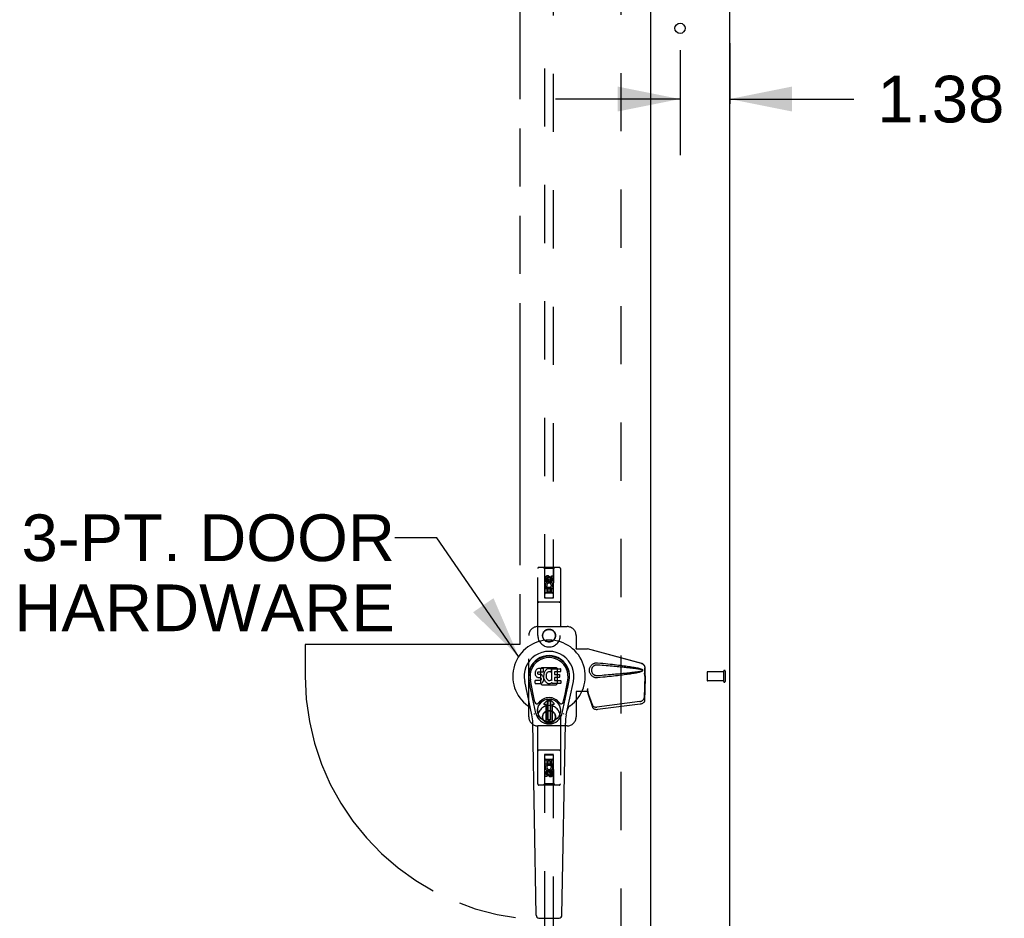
# Model space of a CAD drawing. Header units: inches. Extents: x 0 to 293, y 0 to 190.
# Tile 19 of 28: x 110 to 137, y 93 to 118. Entities that reach past the tile are written whole.
import ezdxf

# ---------------------------------------------------------------- set-up
doc = ezdxf.new("R2010")
doc.units = ezdxf.units.IN
doc.header["$LTSCALE"] = 16.12069
doc.header["$MEASUREMENT"] = 0
doc.linetypes.add('HIDDEN', pattern=[0.2, 0.1, -0.1])
doc.linetypes.add('PHANTOM', pattern=[0.8, 0.45, -0.05, 0.1, -0.05, 0.1, -0.05])
doc.layers.get('0').update_dxf_attribs({"linetype": 'CONTINUOUS'})
for name, color, linetype in [('02___PRT_ALL_AXES', 7, 'CONTINUOUS'), ('AVAILABLE_DOOR_SPACES', 7, 'CONTINUOUS'), ('DEFAULT_2', 8, 'HIDDEN'), ('DIMENSIONS', 7, 'CONTINUOUS')]:
    doc.layers.add(name, color=color, linetype=linetype)
doc.styles.get("Standard").update_dxf_attribs({"font": 'arial.ttf'})
doc.dimstyles.new('DIMSTYLE_1', dxfattribs={"dimtxt": 1.293103, "dimasz": 1.724138, "dimexe": 0.09, "dimexo": 0.07, "dimgap": 0.0375, "dimtad": 0, "dimtih": 1, "dimtoh": 1, "dimzin": 4, "dimdsep": 46, "dimtxsty": 'Standard', "dimblk": '_FILLED', "dimblk1": '_FILLED', "dimblk2": '_FILLED', "dimcen": 0.09, "dimazin": 1, "dimtfac": 1, "dimtofl": 0, "dimtmove": 0, "dimatfit": 3, "dimldrblk": '_FILLED', "dimfxl": 1, "dimtolj": 1, "dimtzin": 4, "dimarcsym": 0})
doc.dimstyles.get("Standard").update_dxf_attribs({"dimtxt": 1.465517, "dimasz": 1.724138, "dimexe": 0.09, "dimexo": 0.07, "dimgap": 0.09, "dimtad": 0, "dimtih": 1, "dimtoh": 1, "dimzin": 4, "dimdsep": 46, "dimtxsty": 'Standard', "dimblk": '_FILLED', "dimblk1": '_FILLED', "dimblk2": '_FILLED', "dimcen": 0.09, "dimazin": 1, "dimtp": 0.01, "dimtm": 0.01, "dimtfac": 1, "dimtofl": 0, "dimtmove": 0, "dimatfit": 3, "dimldrblk": '_FILLED', "dimfxl": 1, "dimtolj": 1, "dimtzin": 4, "dimarcsym": 0})

# ---------------------------------------------------------------- blocks, each defined once
blk = doc.blocks.new('_FILLED')
at = {"color": 0, "linetype": 'ByBlock'}
blk.add_solid([(0, 0), (-1, 0.2), (-1, -0.2)], dxfattribs=at)
blk = doc.blocks.new('*D5')
at = {"layer": 'DIMENSIONS', "color": 2, "linetype": 'Continuous'}
for p, q in [((129.539, 117.065), (129.539, 115.385)), ((128.164, 116.867), (128.164, 113.962)), ((128.164, 115.514), (124.716, 115.514)), ((129.539, 115.514), (132.979, 115.514))]:
    blk.add_line(p, q, dxfattribs=at)
at = {"layer": 'DIMENSIONS', "color": 2, "linetype": 'Continuous', "xscale": 1.724137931, "yscale": 1.724137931, "zscale": 1.724137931}
blk.add_blockref('_FILLED', (128.164, 115.514), dxfattribs=at)
at = {"layer": 'DIMENSIONS', "color": 2, "linetype": 'Continuous', "xscale": 1.724137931, "yscale": 1.724137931, "zscale": 1.724137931, "rotation": 180}
blk.add_blockref('_FILLED', (129.539, 115.514), dxfattribs=at)
at = {"layer": 'DIMENSIONS', "color": 2, "linetype": 'Continuous', "insert": (133.625, 116.16), "char_height": 1.2931, "width": 3.51397, "attachment_point": 1, "line_spacing_factor": 0.9}
blk.add_mtext('1.38', dxfattribs=at)

msp = doc.modelspace()

# ---------------------------------------------------------------- linework, layer by layer
at = {"color": 7, "linetype": 'Continuous'}
for p, q in [((129.539, 55.66), (129.539, 139.41)), ((124.246, 99.747), (124.223, 99.74)), ((124.386, 99.747), (124.246, 99.747)), ((124.387, 99.704), (124.386, 99.747)), ((124.524, 99.743), (124.502, 99.738)), ((124.546, 99.745), (124.524, 99.743)), ((124.568, 99.745), (124.546, 99.745)), ((124.58, 99.743), (124.568, 99.745)), ((124.59, 99.74), (124.58, 99.743)), ((124.609, 99.728), (124.59, 99.74)), ((124.619, 99.745), (124.856, 99.745)), ((124.619, 99.42), (124.619, 99.745)), ((124.86, 99.74), (124.86, 99.666)), ((124.155, 99.65), (124.153, 99.626)), ((124.153, 99.626), (124.154, 99.602)), ((124.154, 99.602), (124.158, 99.579)), ((124.16, 99.673), (124.155, 99.65)), ((124.158, 99.579), (124.166, 99.556)), ((124.169, 99.696), (124.16, 99.673)), ((124.166, 99.556), (124.179, 99.536)), ((124.183, 99.715), (124.169, 99.696)), ((124.179, 99.536), (124.195, 99.519)), ((124.192, 99.723), (124.183, 99.715)), ((124.201, 99.73), (124.192, 99.723)), ((124.195, 99.519), (124.215, 99.506)), ((124.223, 99.74), (124.201, 99.73)), ((124.215, 99.506), (124.226, 99.502)), ((124.224, 99.614), (124.225, 99.629)), ((124.225, 99.607), (124.224, 99.614)), ((124.225, 99.629), (124.227, 99.644)), ((124.227, 99.6), (124.225, 99.607)), ((124.226, 99.502), (124.238, 99.5)), ((124.227, 99.644), (124.23, 99.651)), ((124.232, 99.594), (124.227, 99.6)), ((124.23, 99.651), (124.236, 99.656)), ((124.238, 99.589), (124.232, 99.594)), ((124.236, 99.656), (124.25, 99.66)), ((124.252, 99.585), (124.238, 99.589)), ((124.238, 99.5), (124.285, 99.499)), ((124.25, 99.66), (124.265, 99.662)), ((124.276, 99.586), (124.252, 99.585)), ((124.265, 99.662), (124.378, 99.662)), ((124.3, 99.585), (124.276, 99.586)), ((124.285, 99.499), (124.293, 99.498)), ((124.293, 99.498), (124.3, 99.496)), ((124.324, 99.58), (124.3, 99.585)), ((124.3, 99.496), (124.306, 99.491)), ((124.306, 99.491), (124.311, 99.486)), ((124.311, 99.486), (124.317, 99.472)), ((124.317, 99.472), (124.32, 99.457)), ((124.335, 99.575), (124.324, 99.58)), ((124.344, 99.568), (124.335, 99.575)), ((124.362, 99.551), (124.344, 99.568)), ((124.375, 99.531), (124.362, 99.551)), ((124.384, 99.509), (124.375, 99.531)), ((124.378, 99.662), (124.383, 99.662)), ((124.383, 99.662), (124.385, 99.667)), ((124.39, 99.486), (124.384, 99.509)), ((124.385, 99.667), (124.386, 99.68)), ((124.39, 99.583), (124.385, 99.538)), ((124.385, 99.538), (124.386, 99.516)), ((124.386, 99.68), (124.387, 99.704)), ((124.386, 99.516), (124.389, 99.494)), ((124.389, 99.494), (124.394, 99.472)), ((124.394, 99.605), (124.39, 99.583)), ((124.393, 99.462), (124.39, 99.486)), ((124.4, 99.626), (124.394, 99.605)), ((124.394, 99.472), (124.401, 99.451)), ((124.409, 99.647), (124.4, 99.626)), ((124.419, 99.666), (124.409, 99.647)), ((124.432, 99.685), (124.419, 99.666)), ((124.447, 99.701), (124.432, 99.685)), ((124.463, 99.717), (124.447, 99.701)), ((124.459, 99.581), (124.455, 99.554)), ((124.455, 99.554), (124.455, 99.527)), ((124.455, 99.527), (124.456, 99.514)), ((124.456, 99.514), (124.459, 99.501)), ((124.462, 99.594), (124.459, 99.581)), ((124.459, 99.501), (124.469, 99.476)), ((124.468, 99.605), (124.462, 99.594)), ((124.482, 99.73), (124.463, 99.717)), ((124.482, 99.629), (124.468, 99.605)), ((124.469, 99.476), (124.483, 99.453)), ((124.502, 99.738), (124.482, 99.73)), ((124.491, 99.639), (124.482, 99.629)), ((124.501, 99.646), (124.491, 99.639)), ((124.526, 99.657), (124.501, 99.646)), ((124.539, 99.66), (124.526, 99.657)), ((124.552, 99.66), (124.539, 99.66)), ((124.566, 99.657), (124.552, 99.66)), ((124.578, 99.652), (124.566, 99.657)), ((124.61, 99.723), (124.584, 99.655)), ((124.689, 99.657), (124.689, 99.59)), ((124.69, 99.499), (124.69, 99.421)), ((124.856, 99.662), (124.694, 99.662)), ((124.694, 99.585), (124.825, 99.585)), ((124.825, 99.503), (124.695, 99.503)), ((124.829, 99.581), (124.829, 99.508)), ((124.063, 98.466), (123.865, 99.392)), ((124.173, 98.513), (123.981, 99.416)), ((124.029, 99.19), (123.985, 99.417)), ((124.097, 99.043), (124.022, 99.425)), ((124.156, 99.34), (124.156, 99.415)), ((124.219, 99.42), (124.16, 99.42)), ((124.16, 99.335), (124.304, 99.335)), ((124.28, 99.42), (124.219, 99.42)), ((124.295, 99.422), (124.28, 99.42)), ((124.302, 99.425), (124.295, 99.422)), ((124.307, 99.43), (124.302, 99.425)), ((124.304, 99.335), (124.316, 99.337)), ((124.317, 99.442), (124.307, 99.43)), ((124.316, 99.337), (124.328, 99.341)), ((124.319, 99.449), (124.317, 99.442)), ((124.32, 99.457), (124.319, 99.449)), ((124.328, 99.341), (124.347, 99.355)), ((124.347, 99.355), (124.364, 99.372)), ((124.364, 99.372), (124.371, 99.382)), ((124.371, 99.382), (124.376, 99.392)), ((124.376, 99.392), (124.385, 99.415)), ((124.385, 99.415), (124.391, 99.438)), ((124.391, 99.438), (124.393, 99.462)), ((124.401, 99.451), (124.422, 99.412)), ((124.422, 99.412), (124.435, 99.394)), ((124.435, 99.394), (124.449, 99.377)), ((124.449, 99.377), (124.466, 99.362)), ((124.466, 99.362), (124.484, 99.348)), ((124.483, 99.453), (124.491, 99.443)), ((124.484, 99.348), (124.493, 99.343)), ((124.491, 99.443), (124.501, 99.434)), ((124.493, 99.343), (124.504, 99.339)), ((124.501, 99.434), (124.513, 99.427)), ((124.504, 99.339), (124.526, 99.334)), ((124.513, 99.427), (124.525, 99.422)), ((124.525, 99.422), (124.538, 99.42)), ((124.526, 99.334), (124.548, 99.331)), ((124.538, 99.42), (124.552, 99.419)), ((124.548, 99.331), (124.57, 99.334)), ((124.552, 99.419), (124.565, 99.421)), ((124.565, 99.421), (124.577, 99.425)), ((124.57, 99.334), (124.591, 99.341)), ((124.577, 99.425), (124.59, 99.431)), ((124.59, 99.431), (124.601, 99.438)), ((124.591, 99.341), (124.61, 99.353)), ((124.607, 99.437), (124.619, 99.42)), ((124.621, 99.353), (124.61, 99.353)), ((124.61, 99.353), (124.61, 99.353)), ((124.621, 99.34), (124.621, 99.353)), ((124.856, 99.335), (124.625, 99.335)), ((124.695, 99.417), (124.856, 99.417)), ((124.861, 99.412), (124.861, 99.34)), ((124.905, 98.513), (125.098, 99.416)), ((124.982, 99.043), (125.056, 99.425)), ((125.016, 98.466), (125.213, 99.392)), ((125.049, 99.19), (125.094, 99.417)), ((124.145, 98.818), (124.097, 99.043)), ((124.934, 98.818), (124.982, 99.043)), ((124.401, 98.782), (124.511, 98.892)), ((124.511, 98.892), (124.401, 98.782)), ((124.457, 98.749), (124.415, 98.749)), ((124.457, 98.748), (124.415, 98.748)), ((124.457, 98.748), (124.457, 98.749)), ((124.457, 98.289), (124.457, 98.749)), ((124.457, 98.289), (124.457, 98.748)), ((124.496, 98.855), (124.51, 98.869)), ((124.51, 98.841), (124.496, 98.855)), ((124.496, 98.327), (124.496, 98.855)), ((124.51, 98.869), (124.569, 98.869)), ((124.51, 98.869), (124.524, 98.855)), ((124.524, 98.855), (124.51, 98.841)), ((124.51, 98.341), (124.51, 98.841)), ((124.524, 98.855), (124.555, 98.855)), ((124.555, 98.855), (124.569, 98.869)), ((124.569, 98.841), (124.555, 98.855)), ((124.677, 98.782), (124.567, 98.892)), ((124.567, 98.892), (124.677, 98.782)), ((124.569, 98.869), (124.583, 98.855)), ((124.583, 98.855), (124.569, 98.841)), ((124.569, 98.841), (124.569, 98.341)), ((124.583, 98.855), (124.583, 98.327)), ((124.664, 98.749), (124.622, 98.749)), ((124.622, 98.748), (124.622, 98.749)), ((124.622, 98.749), (124.622, 98.289)), ((124.664, 98.748), (124.622, 98.748)), ((124.622, 98.748), (124.622, 98.289)), ((124.181, 92.92), (124.088, 98.24)), ((124.496, 98.327), (124.51, 98.341)), ((124.51, 98.313), (124.496, 98.327)), ((124.51, 98.341), (124.524, 98.327)), ((124.524, 98.327), (124.51, 98.313)), ((124.569, 98.313), (124.51, 98.313)), ((124.555, 98.327), (124.524, 98.327)), ((124.555, 98.327), (124.569, 98.341)), ((124.569, 98.313), (124.555, 98.327)), ((124.569, 98.341), (124.583, 98.327)), ((124.583, 98.327), (124.569, 98.313)), ((124.897, 92.92), (124.99, 98.24)), ((124.26, 92.843), (124.818, 92.843))]:
    msp.add_line(p, q, dxfattribs=at)
at = {"color": 3, "linetype": 'Continuous'}
msp.add_line((127.352, 62.389), (127.352, 136.681), dxfattribs=at)
at = {"color": 7, "linetype": 'Continuous'}
for points in [[(124.141, 98.483), (124.139, 98.488), (124.138, 98.494), (124.136, 98.499), (124.135, 98.505)], [(124.944, 98.505), (124.942, 98.499), (124.941, 98.494), (124.939, 98.488), (124.937, 98.483)]]:
    msp.add_lwpolyline(points, dxfattribs=at)
for centre, radius in [((128.164, 117.472), 0.141), ((124.539, 98.591), 0.317), ((124.539, 98.591), 0.313)]:
    msp.add_circle(centre, radius, dxfattribs=at)
for centre, radius, start, end in [((124.539, 99.535), 1.004, 305.5066, 234.4934), ((124.539, 99.535), 0.689, 347.9703, 192.0297), ((124.539, 99.535), 0.571, 347.9703, 192.0297), ((124.539, 99.526), 0.527, 348.9402, 191.0594), ((124.856, 99.74), 0.00448, 0, 90), ((124.58, 99.656), 0.00448, 246.1578, 339.0016), ((124.606, 99.724), 0.00448, 339.0016, 51.8729), ((124.694, 99.657), 0.00448, 90, 180), ((124.694, 99.59), 0.00448, 180, 270), ((124.695, 99.499), 0.00448, 90, 180), ((124.825, 99.581), 0.00448, 0, 90), ((124.825, 99.508), 0.00448, 270, 360), ((124.856, 99.666), 0.00448, 270, 360), ((124.16, 99.415), 0.00448, 90, 180.0119), ((124.16, 99.34), 0.00483, 180, 270), ((124.603, 99.435), 0.00448, 34.0893, 127.3444), ((124.625, 99.34), 0.00448, 180, 270), ((124.695, 99.421), 0.00448, 180, 270), ((124.856, 99.412), 0.00448, 0, 90), ((124.856, 99.34), 0.00448, 270, 360), ((124.539, 98.591), 0.354, 35.4237, 144.5763), ((123.842, 98.558), 0.197, 12.0297, 54.4934), ((124.202, 98.831), 0.0591, 192.0297, 324.5763), ((124.415, 98.768), 0.0197, 135, 270), ((124.415, 98.768), 0.0195, 135, 270), ((124.539, 98.865), 0.0394, 45, 135), ((124.539, 98.865), 0.0392, 45, 135), ((124.664, 98.768), 0.0197, 270, 45), ((124.664, 98.768), 0.0195, 270, 45), ((124.876, 98.831), 0.0591, 215.4237, 347.9703), ((125.237, 98.558), 0.197, 125.5066, 167.9703), ((122.908, 98.22), 1.181, 1, 12.0297), ((124.539, 98.591), 0.374, 192.0297, 347.9703), ((126.171, 98.22), 1.181, 167.9703, 179), ((124.539, 98.591), 0.313, 254.7027, 285.2973), ((124.26, 92.921), 0.0787, 181, 270), ((124.818, 92.921), 0.0787, 270, 359)]:
    msp.add_arc(centre, radius, start, end, dxfattribs=at)
msp.add_ellipse((124.539, 99.526), major_axis=(0, 0.565), ratio=0.999848, start_param=-1.76365, end_param=1.76365, dxfattribs=at)
at = {"layer": '02___PRT_ALL_AXES', "color": 8, "linetype": 'HIDDEN'}
for p, q in [((124.433, 102.158), (124.433, 102.251)), ((124.475, 102.251), (124.475, 102.158)), ((124.519, 102.222), (124.519, 102.251)), ((124.56, 102.264), (124.56, 102.218)), ((124.603, 102.315), (124.646, 102.315)), ((124.603, 102.222), (124.603, 102.315)), ((124.646, 102.315), (124.646, 102.222)), ((124.475, 102.158), (124.433, 102.158)), ((124.433, 102.002), (124.61, 102.002)), ((124.433, 101.846), (124.433, 102.002)), ((124.481, 102.026), (124.442, 102.009)), ((124.517, 101.959), (124.475, 101.959)), ((124.475, 101.959), (124.475, 101.846)), ((124.517, 101.867), (124.517, 101.959)), ((124.603, 101.959), (124.56, 101.959)), ((124.56, 101.959), (124.56, 101.867)), ((124.61, 102.002), (124.592, 102.015)), ((124.603, 101.846), (124.603, 101.959)), ((124.635, 102.005), (124.634, 102.002)), ((124.634, 102.002), (124.646, 102.002)), ((124.646, 102.002), (124.646, 101.846)), ((124.475, 101.846), (124.433, 101.846)), ((124.56, 101.867), (124.517, 101.867)), ((124.646, 101.846), (124.603, 101.846)), ((129.371, 99.659), (128.924, 99.659)), ((129.371, 99.659), (129.371, 99.411)), ((129.371, 99.411), (128.924, 99.411)), ((124.433, 97.225), (124.475, 97.225)), ((124.433, 97.069), (124.433, 97.225)), ((124.445, 97.069), (124.433, 97.069)), ((124.443, 97.065), (124.445, 97.069)), ((124.646, 97.069), (124.468, 97.069)), ((124.468, 97.069), (124.487, 97.056)), ((124.475, 97.225), (124.475, 97.112)), ((124.475, 97.112), (124.519, 97.112)), ((124.519, 97.204), (124.561, 97.204)), ((124.519, 97.112), (124.519, 97.204)), ((124.561, 97.204), (124.561, 97.112)), ((124.561, 97.112), (124.603, 97.112)), ((124.598, 97.045), (124.637, 97.062)), ((124.603, 97.225), (124.646, 97.225)), ((124.603, 97.112), (124.603, 97.225)), ((124.646, 97.225), (124.646, 97.069)), ((124.433, 96.756), (124.433, 96.849)), ((124.475, 96.756), (124.433, 96.756)), ((124.475, 96.849), (124.475, 96.756)), ((124.519, 96.806), (124.519, 96.853)), ((124.56, 96.849), (124.56, 96.82)), ((124.603, 96.913), (124.646, 96.913)), ((124.603, 96.82), (124.603, 96.913)), ((124.646, 96.913), (124.646, 96.82))]:
    msp.add_line(p, q, dxfattribs=at)
for centre, radius in [((124.539, 102.208), 0.085), ((124.539, 100.66), 0.172), ((124.539, 98.41), 0.172), ((124.539, 96.863), 0.085)]:
    msp.add_circle(centre, radius, dxfattribs=at)
for centre, radius, start, end in [((124.497, 102.251), 0.0644, 12.2995, 180.0775), ((124.497, 102.251), 0.0219, 359.9011, 180), ((124.582, 102.222), 0.0635, 180, 360), ((124.581, 102.222), 0.0219, 190.307, 360), ((124.539, 102.052), 0.107, 334.2636, 203.4027), ((124.539, 102.052), 0.0639, 324.8895, 203.4026), ((124.539, 97.019), 0.107, 154.2636, 23.4027), ((124.539, 97.019), 0.0639, 144.8895, 23.4026), ((124.496, 96.849), 0.0635, 0, 180), ((124.497, 96.849), 0.0219, 10.307, 180), ((124.581, 96.82), 0.0644, 192.2995, 0.0775), ((124.581, 96.82), 0.0219, 179.9011, 360)]:
    msp.add_arc(centre, radius, start, end, dxfattribs=at)
at = {"layer": 'AVAILABLE_DOOR_SPACES', "color": 4, "linetype": 'PHANTOM'}
for p, q in [((123.727, 135.66), (123.727, 100.41)), ((123.727, 100.41), (117.789, 100.41)), ((117.789, 100.41), (117.789, 99.535))]:
    msp.add_line(p, q, dxfattribs=at)
msp.add_arc((124.539, 99.535), 6.75, 180, 263.0865, dxfattribs=at)
at = {"layer": 'DEFAULT_2', "color": 8, "linetype": 'HIDDEN'}
for p, q in [((126.539, 63.035), (126.539, 136.035)), ((124.414, 135.708), (124.414, 101.706)), ((124.664, 101.706), (124.664, 135.708)), ((124.227, 100.66), (124.227, 102.518)), ((124.822, 102.548), (124.257, 102.548)), ((124.409, 102.518), (124.379, 102.548)), ((124.669, 102.518), (124.409, 102.518)), ((124.409, 102.518), (124.413, 101.708)), ((124.666, 101.708), (124.669, 102.518)), ((124.669, 102.518), (124.699, 102.548)), ((124.852, 102.518), (124.852, 100.66)), ((124.539, 102.28), (124.477, 102.244)), ((124.477, 102.244), (124.487, 102.238)), ((124.477, 102.244), (124.477, 102.172)), ((124.539, 102.268), (124.487, 102.238)), ((124.487, 102.238), (124.487, 102.177)), ((124.602, 102.244), (124.539, 102.28)), ((124.539, 102.28), (124.539, 102.268)), ((124.592, 102.238), (124.539, 102.268)), ((124.602, 102.244), (124.592, 102.238)), ((124.592, 102.177), (124.592, 102.238)), ((124.602, 102.172), (124.602, 102.244)), ((124.667, 101.958), (124.412, 101.958)), ((124.477, 102.172), (124.487, 102.177)), ((124.477, 102.172), (124.539, 102.135)), ((124.487, 102.177), (124.539, 102.147)), ((124.539, 102.147), (124.592, 102.177)), ((124.539, 102.135), (124.602, 102.172)), ((124.539, 102.135), (124.539, 102.147)), ((124.602, 102.172), (124.592, 102.177)), ((124.413, 101.708), (124.666, 101.708)), ((124.414, 101.709), (124.664, 101.709)), ((124.414, 101.706), (124.664, 101.706)), ((124.624, 101.833), (124.454, 101.833)), ((124.822, 101.583), (124.257, 101.583)), ((124.227, 100.91), (125.039, 100.91)), ((123.977, 98.41), (123.977, 100.66)), ((125.289, 100.66), (125.289, 100.307)), ((125.286, 100.29), (125.289, 100.307)), ((125.286, 100.29), (125.607, 100.29)), ((125.294, 100.29), (125.289, 100.307)), ((127.097, 99.888), (125.599, 100.29)), ((127.105, 99.888), (125.607, 100.29)), ((124.338, 99.772), (124.303, 99.737)), ((124.74, 99.772), (124.338, 99.772)), ((124.776, 99.737), (124.74, 99.772)), ((127.189, 99.538), (127.189, 99.767)), ((127.197, 99.538), (127.197, 99.767)), ((124.303, 99.737), (124.303, 99.334)), ((124.776, 99.334), (124.776, 99.737)), ((127.167, 99.619), (127.189, 99.538)), ((127.189, 99.549), (127.169, 98.934)), ((127.175, 99.619), (127.197, 99.538)), ((127.202, 99.478), (127.183, 98.863)), ((127.189, 99.549), (127.202, 99.478)), ((127.197, 99.538), (127.189, 99.538)), ((127.191, 99.565), (127.2, 99.509)), ((127.2, 99.509), (127.201, 99.493)), ((128.914, 99.649), (128.914, 99.421)), ((129.371, 99.677), (129.371, 99.393)), ((129.414, 99.677), (129.414, 99.393)), ((124.303, 99.334), (124.338, 99.299)), ((124.338, 99.299), (124.74, 99.299)), ((124.74, 99.299), (124.776, 99.334)), ((125.607, 99.198), (125.599, 99.198)), ((125.599, 99.198), (125.599, 99.11)), ((125.607, 99.198), (125.607, 99.11)), ((125.607, 99.11), (125.286, 99.11)), ((125.286, 99.11), (125.289, 99.094)), ((125.294, 99.11), (125.289, 99.094)), ((125.289, 99.094), (125.289, 98.41)), ((125.738, 98.74), (125.606, 99.124)), ((125.619, 99.053), (125.606, 99.124)), ((125.61, 99.119), (125.619, 99.053)), ((125.751, 98.669), (125.619, 99.053)), ((127.052, 98.835), (125.864, 98.682)), ((127.065, 98.764), (125.878, 98.611)), ((124.227, 96.553), (124.227, 98.41)), ((124.852, 98.41), (124.852, 96.553)), ((125.039, 98.16), (124.227, 98.16)), ((124.822, 97.488), (124.257, 97.488)), ((124.413, 97.363), (124.409, 96.553)), ((124.413, 97.363), (124.666, 97.363)), ((124.664, 97.365), (124.414, 97.365)), ((124.414, 97.365), (124.414, 63.363)), ((124.664, 97.362), (124.414, 97.362)), ((124.664, 63.363), (124.664, 97.365)), ((124.669, 96.553), (124.666, 97.363)), ((124.412, 97.113), (124.667, 97.113)), ((124.454, 97.238), (124.624, 97.238)), ((124.539, 96.935), (124.477, 96.899)), ((124.477, 96.899), (124.487, 96.894)), ((124.477, 96.899), (124.477, 96.827)), ((124.477, 96.827), (124.487, 96.833)), ((124.477, 96.827), (124.539, 96.791)), ((124.539, 96.924), (124.487, 96.894)), ((124.487, 96.894), (124.487, 96.833)), ((124.487, 96.833), (124.539, 96.803)), ((124.602, 96.899), (124.539, 96.935)), ((124.539, 96.935), (124.539, 96.924)), ((124.592, 96.894), (124.539, 96.924)), ((124.539, 96.803), (124.592, 96.833)), ((124.539, 96.791), (124.602, 96.827)), ((124.539, 96.791), (124.539, 96.803)), ((124.602, 96.899), (124.592, 96.894)), ((124.592, 96.833), (124.592, 96.894)), ((124.602, 96.827), (124.592, 96.833)), ((124.602, 96.827), (124.602, 96.899)), ((124.822, 96.523), (124.257, 96.523)), ((124.409, 96.553), (124.379, 96.523)), ((124.669, 96.553), (124.409, 96.553)), ((124.669, 96.553), (124.699, 96.523))]:
    msp.add_line(p, q, dxfattribs=at)
for points in [[(125.883, 99.492), (125.87, 99.492), (125.857, 99.492), (125.844, 99.492), (125.832, 99.494), (125.819, 99.496), (125.806, 99.499), (125.794, 99.503), (125.782, 99.508), (125.77, 99.514), (125.759, 99.52), (125.747, 99.527), (125.736, 99.535), (125.725, 99.545), (125.713, 99.556), (125.702, 99.569), (125.692, 99.583), (125.683, 99.598), (125.675, 99.614), (125.668, 99.631), (125.663, 99.648), (125.659, 99.665), (125.657, 99.682), (125.657, 99.7), (125.657, 99.717), (125.659, 99.734), (125.663, 99.751), (125.668, 99.768), (125.674, 99.785), (125.682, 99.801), (125.691, 99.816), (125.701, 99.831), (125.712, 99.844), (125.724, 99.855), (125.735, 99.865), (125.746, 99.873), (125.758, 99.881), (125.77, 99.887), (125.781, 99.892), (125.793, 99.897), (125.806, 99.901), (125.818, 99.905), (125.831, 99.907), (125.844, 99.909)], [(125.883, 99.546), (125.874, 99.545), (125.864, 99.546), (125.855, 99.546), (125.846, 99.548), (125.836, 99.549), (125.827, 99.552), (125.818, 99.555), (125.81, 99.558), (125.801, 99.562), (125.793, 99.567), (125.785, 99.572), (125.777, 99.578), (125.768, 99.585), (125.76, 99.593), (125.753, 99.603), (125.745, 99.613), (125.739, 99.623), (125.733, 99.635), (125.728, 99.646), (125.725, 99.657), (125.722, 99.668), (125.72, 99.679), (125.719, 99.689), (125.719, 99.7), (125.719, 99.71), (125.72, 99.72), (125.722, 99.731), (125.724, 99.742), (125.728, 99.753), (125.732, 99.764), (125.738, 99.776), (125.744, 99.787), (125.751, 99.797), (125.759, 99.806), (125.767, 99.814), (125.776, 99.822), (125.784, 99.828), (125.792, 99.833), (125.801, 99.838), (125.809, 99.842), (125.818, 99.846), (125.827, 99.849), (125.836, 99.851), (125.845, 99.853), (125.855, 99.855), (125.864, 99.855), (125.874, 99.855), (125.883, 99.855)], [(125.844, 99.909), (125.857, 99.909), (125.87, 99.909), (125.883, 99.908)], [(125.883, 99.908), (125.959, 99.901), (126.031, 99.894), (126.101, 99.886), (126.168, 99.879), (126.232, 99.872), (126.294, 99.866), (126.353, 99.859), (126.409, 99.852), (126.463, 99.846), (126.515, 99.84), (126.565, 99.834), (126.613, 99.827), (126.659, 99.821), (126.703, 99.815), (126.745, 99.809), (126.785, 99.803), (126.824, 99.797), (126.861, 99.791), (126.896, 99.785), (126.93, 99.779), (126.962, 99.773), (126.993, 99.766), (127.022, 99.759), (127.05, 99.752), (127.076, 99.744), (127.101, 99.735)], [(125.883, 99.855), (125.946, 99.85), (126.008, 99.844), (126.067, 99.839), (126.124, 99.835), (126.178, 99.83), (126.231, 99.825), (126.282, 99.821), (126.331, 99.816), (126.378, 99.812), (126.423, 99.808), (126.466, 99.804), (126.507, 99.8), (126.547, 99.796), (126.584, 99.793), (126.62, 99.789), (126.655, 99.785), (126.687, 99.782), (126.719, 99.779), (126.749, 99.776), (126.778, 99.772), (126.806, 99.769), (126.834, 99.766), (126.861, 99.763), (126.888, 99.76), (126.915, 99.756), (126.941, 99.753), (126.968, 99.749), (126.995, 99.745), (127.022, 99.741), (127.049, 99.736), (127.075, 99.731), (127.101, 99.725)], [(127.097, 99.888), (127.11, 99.884), (127.122, 99.878), (127.134, 99.871), (127.145, 99.863), (127.155, 99.854), (127.164, 99.843), (127.171, 99.832), (127.178, 99.82), (127.183, 99.808), (127.186, 99.794), (127.189, 99.781), (127.189, 99.767)], [(127.197, 99.767), (127.196, 99.781), (127.194, 99.794), (127.19, 99.808), (127.185, 99.82), (127.179, 99.832), (127.171, 99.843), (127.162, 99.854), (127.152, 99.863), (127.142, 99.871), (127.13, 99.878), (127.118, 99.884), (127.105, 99.888)], [(127.101, 99.676), (127.075, 99.67), (127.049, 99.665), (127.022, 99.66), (126.995, 99.656), (126.969, 99.652), (126.942, 99.648), (126.915, 99.645), (126.888, 99.641), (126.861, 99.638), (126.834, 99.635), (126.807, 99.632), (126.779, 99.629), (126.75, 99.625), (126.719, 99.622), (126.688, 99.619), (126.655, 99.616), (126.621, 99.612), (126.585, 99.609), (126.547, 99.605), (126.508, 99.601), (126.467, 99.597), (126.423, 99.593), (126.378, 99.589), (126.332, 99.585), (126.283, 99.58), (126.232, 99.576), (126.179, 99.571), (126.124, 99.566), (126.067, 99.562), (126.008, 99.556), (125.947, 99.551), (125.883, 99.546)], [(127.101, 99.665), (127.079, 99.658), (127.055, 99.65), (127.029, 99.643), (127.003, 99.637), (126.975, 99.631), (126.946, 99.625), (126.915, 99.619), (126.884, 99.614), (126.851, 99.608), (126.816, 99.602), (126.78, 99.597), (126.743, 99.591), (126.703, 99.586), (126.663, 99.58), (126.62, 99.575), (126.576, 99.569), (126.53, 99.563), (126.483, 99.557), (126.433, 99.551), (126.381, 99.545), (126.327, 99.539), (126.271, 99.533), (126.212, 99.526), (126.152, 99.52), (126.088, 99.513), (126.023, 99.507), (125.954, 99.5), (125.883, 99.492)], [(127.101, 99.735), (127.107, 99.732), (127.113, 99.728), (127.117, 99.724), (127.121, 99.719), (127.123, 99.713), (127.125, 99.707), (127.126, 99.701), (127.125, 99.694), (127.124, 99.688), (127.121, 99.683), (127.117, 99.677), (127.113, 99.673), (127.107, 99.669), (127.101, 99.665)], [(127.101, 99.725), (127.107, 99.723), (127.111, 99.72), (127.115, 99.717), (127.118, 99.713), (127.12, 99.709), (127.122, 99.705), (127.122, 99.7), (127.121, 99.696), (127.12, 99.691), (127.118, 99.687), (127.115, 99.684), (127.111, 99.681), (127.106, 99.678), (127.101, 99.676)], [(127.167, 99.619), (127.173, 99.6), (127.178, 99.58), (127.184, 99.562), (127.189, 99.543), (127.194, 99.526), (127.2, 99.509)], [(127.175, 99.619), (127.178, 99.61), (127.18, 99.6), (127.183, 99.591), (127.186, 99.582), (127.188, 99.573), (127.191, 99.565)], [(127.191, 99.565), (127.191, 99.562), (127.19, 99.56), (127.19, 99.557), (127.189, 99.554), (127.189, 99.552), (127.189, 99.549)], [(127.201, 99.493), (127.202, 99.483), (127.202, 99.478)], [(125.599, 99.198), (125.602, 99.178), (125.605, 99.158), (125.607, 99.138), (125.61, 99.119)], [(125.607, 99.198), (125.607, 99.188), (125.607, 99.158)], [(125.607, 99.158), (125.607, 99.148), (125.606, 99.139)], [(125.606, 99.139), (125.606, 99.134), (125.606, 99.131), (125.606, 99.129), (125.606, 99.126), (125.606, 99.124)], [(125.614, 99.091), (125.612, 99.102), (125.61, 99.119), (125.609, 99.135), (125.607, 99.15), (125.607, 99.163), (125.607, 99.17)], [(127.052, 98.835), (127.067, 98.838), (127.082, 98.842), (127.097, 98.847), (127.11, 98.853), (127.123, 98.861), (127.134, 98.87), (127.144, 98.879), (127.153, 98.889), (127.16, 98.9), (127.165, 98.911), (127.168, 98.922), (127.169, 98.934)], [(125.738, 98.74), (125.742, 98.73), (125.748, 98.721), (125.755, 98.713), (125.763, 98.705), (125.773, 98.699), (125.784, 98.693), (125.796, 98.688), (125.809, 98.685), (125.822, 98.682), (125.836, 98.681), (125.85, 98.681), (125.864, 98.682)], [(125.878, 98.611), (125.864, 98.61), (125.85, 98.61), (125.836, 98.611), (125.822, 98.614), (125.81, 98.617), (125.798, 98.622), (125.787, 98.628), (125.777, 98.634), (125.768, 98.642), (125.761, 98.65), (125.755, 98.659), (125.751, 98.669)], [(127.183, 98.863), (127.182, 98.851), (127.178, 98.84), (127.173, 98.829), (127.167, 98.818), (127.158, 98.808), (127.148, 98.799), (127.137, 98.79), (127.124, 98.782), (127.11, 98.776), (127.096, 98.771), (127.081, 98.767), (127.065, 98.764)]]:
    msp.add_lwpolyline(points, dxfattribs=at)
for centre, radius in [((124.539, 102.208), 0.0845), ((124.539, 100.66), 0.18), ((124.539, 98.41), 0.18), ((124.539, 96.863), 0.0845)]:
    msp.add_circle(centre, radius, dxfattribs=at)
for centre, radius, start, end in [((124.257, 102.518), 0.03, 90, 180), ((124.822, 102.518), 0.03, 0, 90), ((124.454, 101.793), 0.04, 90, 180), ((124.454, 101.748), 0.04, 180, 270), ((124.624, 101.793), 0.04, 0, 90), ((124.624, 101.748), 0.04, 270, 360), ((124.257, 101.613), 0.03, 180, 270), ((124.822, 101.613), 0.03, 270, 360), ((124.227, 100.66), 0.25, 90, 180), ((125.039, 100.66), 0.25, 0, 90), ((124.539, 100.66), 0.312, 180, 360), ((128.924, 99.649), 0.01, 90, 180), ((129.393, 99.677), 0.0215, 0, 180), ((128.924, 99.421), 0.01, 180, 270), ((129.393, 99.393), 0.0215, 180, 360), ((124.539, 98.41), 0.312, 0, 180), ((124.227, 98.41), 0.25, 180, 270), ((125.039, 98.41), 0.25, 270, 360), ((124.257, 97.458), 0.03, 90, 180), ((124.454, 97.323), 0.04, 90, 180), ((124.624, 97.323), 0.04, 0, 90), ((124.822, 97.458), 0.03, 0, 90), ((124.454, 97.278), 0.04, 180, 270), ((124.624, 97.278), 0.04, 270, 360), ((124.257, 96.553), 0.03, 180, 270), ((124.822, 96.553), 0.03, 270, 360)]:
    msp.add_arc(centre, radius, start, end, dxfattribs=at)

# ---------------------------------------------------------------- texts
at = {"layer": 'DIMENSIONS', "color": 2, "linetype": 'Continuous', "insert": (120.274, 104.016), "char_height": 1.2931, "width": 10.51788, "attachment_point": 3, "line_spacing_factor": 0.9}
msp.add_mtext('3-PT. DOOR\\PHARDWARE', dxfattribs=at)

# ---------------------------------------------------------------- dimensions: what is measured, and where the dimension line sits
at = {"layer": 'DIMENSIONS', "color": 2, "linetype": 'Continuous'}
dim = msp.add_linear_dim(base=(128.164207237, 115.513735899), p1=(129.539207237, 117.135460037), p2=(128.164207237, 113.892011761), angle=180, dimstyle='DIMSTYLE_1', dxfattribs=at)
dim.commit()
dim.dimension.update_dxf_attribs({"geometry": '*D5', "text_midpoint": (135.435752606, 115.506522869), "dimtype": 160})

# ---------------------------------------------------------------- leaders
at = {"layer": 'DIMENSIONS', "color": 2, "linetype": 'Continuous', "annotation_type": 0, "has_hookline": 1, "hookline_direction": 1, "text_width": 10.296}
msp.add_leader([(123.697, 100.082), (121.429, 103.37), (120.274, 103.37)], dimstyle='Standard', override={"dimtad": 0}, dxfattribs=at)

doc.saveas('drawing.dxf')
